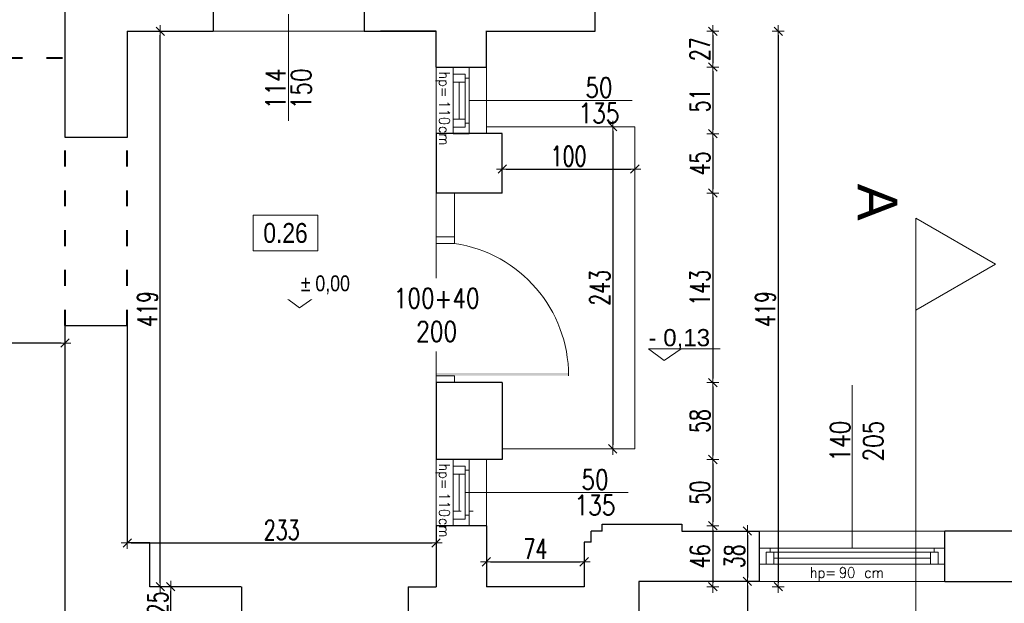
# Model space of a CAD drawing. Header units: millimetres. Extents: x 0 to 111311, y -48878 to -25280.
# Tile 101 of 244: x 77497 to 78240, y -30516 to -30076. Entities that reach past the tile are written whole.
import ezdxf

# ---------------------------------------------------------------- set-up
doc = ezdxf.new("R2010")
doc.units = ezdxf.units.MM
doc.linetypes.add('ACAD_ISO03W100', pattern=[30, 12, -18])
doc.layers.get('Defpoints').update_dxf_attribs({"color": 30})
for name, color, linetype, lineweight in [('J 0.15', 40, 'Continuous', 15), ('J opisy', 7, 'Continuous', 9), ('J stolarka_okna', 144, 'Continuous', 0), ('J wymiary', 1, 'Continuous', 9), ('MM', 6, 'Continuous', 40), ('OPIS', 7, 'Continuous', 5), ('sciany', 252, 'Continuous', 30)]:
    doc.layers.add(name, color=color, linetype=linetype, lineweight=lineweight)
doc.styles.add('ADESK2', font='simplex', dxfattribs={"width": 0.7})
doc.styles.add('MtXpl_simplex_shx', font='simplex.shx')
doc.styles.get("Standard").update_dxf_attribs({"font": 'arial.ttf'})
doc.dimstyles.new('1-100', dxfattribs={"dimscale": 1.5, "dimtxt": 10, "dimasz": 2, "dimexe": 1, "dimexo": 1, "dimgap": 1.5, "dimtad": 1, "dimdec": 0, "dimrnd": 0.5, "dimdsep": 46, "dimtxsty": 'ADESK2', "dimblk": 'wymiar', "dimcen": -1, "dimdle": 5, "dimse1": 1, "dimse2": 1, "dimclrd": 256, "dimclre": 256, "dimclrt": 256, "dimadec": 0, "dimazin": 0, "dimtfac": 1, "dimtdec": 0, "dimtix": 1, "dimtmove": 0, "dimatfit": 3, "dimfxl": 20, "dimfxlon": 1, "dimtolj": 1, "dimtzin": 0, "dimarcsym": 0})

# ---------------------------------------------------------------- blocks, each defined once
blk = doc.blocks.new('wymiar')
for p, q in [((1.5, 0), (-1.5, 0)), ((1.06, 1.06), (-1.06, -1.06)), ((0, 1.5), (0, -1.5))]:
    blk.add_line(p, q)
blk = doc.blocks.new('*D2770')
at = {"layer": 'Defpoints', "color": 0, "ltscale": 4}
for p in [(76743.27, -30306.28), (77531.27, -30306.28), (76743.27, -30319.5)]:
    blk.add_point(p, dxfattribs=at)
at = {"layer": 'J wymiary', "lineweight": -2}
blk.add_line((77528.27, -30319.5), (76746.27, -30319.5), dxfattribs=at)
at = {"layer": 'J wymiary', "lineweight": -2, "ltscale": 4, "xscale": 3, "yscale": 3, "zscale": 3, "rotation": 180}
blk.add_blockref('wymiar', (76743.27, -30319.5), dxfattribs=at)
at = {"layer": 'J wymiary', "lineweight": -2, "ltscale": 4, "xscale": 3, "yscale": 3, "zscale": 3}
blk.add_blockref('wymiar', (77531.27, -30319.5), dxfattribs=at)
at = {"layer": 'J wymiary', "ltscale": 4, "insert": (77137.27, -30309.75), "char_height": 15, "attachment_point": 5, "style": 'ADESK2'}
blk.add_mtext('\\A1;788', dxfattribs=at)
blk = doc.blocks.new('*D2655')
at = {"layer": 'Defpoints', "color": 0, "ltscale": 4}
for p in [(78055.27, -30461.28), (78046.2, -30499.28), (78055.27, -30499.28)]:
    blk.add_point(p, dxfattribs=at)
at = {"layer": 'J wymiary', "lineweight": -2}
blk.add_line((78046.2, -30464.28), (78046.2, -30496.28), dxfattribs=at)
at = {"layer": 'J wymiary', "lineweight": -2, "ltscale": 4, "xscale": 3, "yscale": 3, "zscale": 3}
for p, rotation in [((78046.2, -30461.28), 90), ((78046.2, -30499.28), 270)]:
    blk.add_blockref('wymiar', p, dxfattribs=dict(at, rotation=rotation))
at = {"layer": 'J wymiary', "ltscale": 4, "insert": (78036.45, -30480.28), "char_height": 15, "attachment_point": 5, "rotation": 90, "style": 'ADESK2'}
blk.add_mtext('\\A1;38', dxfattribs=at)
blk = doc.blocks.new('*D2656')
at = {"layer": 'Defpoints', "color": 0, "ltscale": 4}
for p in [(78046.2, -30499.28), (78046.2, -31076.28), (78046.2, -31076.28)]:
    blk.add_point(p, dxfattribs=at)
at = {"layer": 'J wymiary', "lineweight": -2}
blk.add_line((78046.2, -30502.28), (78046.2, -31073.28), dxfattribs=at)
at = {"layer": 'J wymiary', "lineweight": -2, "ltscale": 4, "xscale": 3, "yscale": 3, "zscale": 3}
for p, rotation in [((78046.2, -30499.28), 90), ((78046.2, -31076.28), 270)]:
    blk.add_blockref('wymiar', p, dxfattribs=dict(at, rotation=rotation))
at = {"layer": 'J wymiary', "ltscale": 4, "insert": (78036.45, -30787.78), "char_height": 15, "attachment_point": 5, "rotation": 90, "style": 'ADESK2'}
blk.add_mtext('\\A1;577', dxfattribs=at)
blk = doc.blocks.new('*D2705')
at = {"layer": 'Defpoints', "color": 0, "ltscale": 4}
for p in [(77611.04, -30503.28), (77611.04, -30503.28), (77611.04, -30528.28)]:
    blk.add_point(p, dxfattribs=at)
at = {"layer": 'J wymiary', "lineweight": -2}
blk.add_line((77611.04, -30525.28), (77611.04, -30506.28), dxfattribs=at)
at = {"layer": 'J wymiary', "lineweight": -2, "ltscale": 4, "xscale": 3, "yscale": 3, "zscale": 3}
for p, rotation in [((77611.04, -30503.28), 90), ((77611.04, -30528.28), 270)]:
    blk.add_blockref('wymiar', p, dxfattribs=dict(at, rotation=rotation))
at = {"layer": 'J wymiary', "ltscale": 4, "insert": (77601.29, -30515.78), "char_height": 15, "attachment_point": 5, "rotation": 90, "style": 'ADESK2'}
blk.add_mtext('\\A1;25', dxfattribs=at)
blk = doc.blocks.new('*D2707')
at = {"layer": 'Defpoints', "color": 0, "ltscale": 4}
for p in [(77603.15, -30084.28), (77610.64, -30084.28), (77611.04, -30503.28)]:
    blk.add_point(p, dxfattribs=at)
at = {"layer": 'J wymiary', "lineweight": -2}
blk.add_line((77603.15, -30500.28), (77603.15, -30087.28), dxfattribs=at)
at = {"layer": 'J wymiary', "lineweight": -2, "ltscale": 4, "xscale": 3, "yscale": 3, "zscale": 3}
for p, rotation in [((77603.15, -30084.28), 90), ((77603.15, -30503.28), 270)]:
    blk.add_blockref('wymiar', p, dxfattribs=dict(at, rotation=rotation))
at = {"layer": 'J wymiary', "ltscale": 4, "insert": (77593.4, -30293.78), "char_height": 15, "attachment_point": 5, "rotation": 90, "style": 'ADESK2'}
blk.add_mtext('\\A1;419', dxfattribs=at)
blk = doc.blocks.new('*D2708')
at = {"layer": 'Defpoints', "color": 0, "ltscale": 4}
for p in [(77578.27, -30470.24), (77811.27, -30470.24), (77811.27, -30470.24)]:
    blk.add_point(p, dxfattribs=at)
at = {"layer": 'J wymiary', "lineweight": -2}
blk.add_line((77581.27, -30470.24), (77808.27, -30470.24), dxfattribs=at)
at = {"layer": 'J wymiary', "lineweight": -2, "ltscale": 4, "xscale": 3, "yscale": 3, "zscale": 3, "rotation": 180}
blk.add_blockref('wymiar', (77578.27, -30470.24), dxfattribs=at)
at = {"layer": 'J wymiary', "lineweight": -2, "ltscale": 4, "xscale": 3, "yscale": 3, "zscale": 3}
blk.add_blockref('wymiar', (77811.27, -30470.24), dxfattribs=at)
at = {"layer": 'J wymiary', "ltscale": 4, "insert": (77694.77, -30460.49), "char_height": 15, "attachment_point": 5, "style": 'ADESK2'}
blk.add_mtext('\\A1;233', dxfattribs=at)
blk = doc.blocks.new('A$C518426B5')
at = {"layer": 'OPIS', "color": 251}
for p, q in [((0, 8.8), (11.93, 0)), ((0.02, 8.79), (54.19, 8.79)), ((11.93, 0), (24.54, 8.79))]:
    blk.add_line(p, q, dxfattribs=at)
blk = doc.blocks.new('*D2804')
at = {"layer": 'Defpoints', "color": 0, "ltscale": 4}
for p in [(77861.27, -30183.78), (77961.27, -30183.78), (77961.27, -30188.25)]:
    blk.add_point(p, dxfattribs=at)
at = {"layer": 'J wymiary', "lineweight": -2}
blk.add_line((77864.27, -30188.25), (77958.27, -30188.25), dxfattribs=at)
at = {"layer": 'J wymiary', "lineweight": -2, "ltscale": 4, "xscale": 3, "yscale": 3, "zscale": 3, "rotation": 180}
blk.add_blockref('wymiar', (77861.27, -30188.25), dxfattribs=at)
at = {"layer": 'J wymiary', "lineweight": -2, "ltscale": 4, "xscale": 3, "yscale": 3, "zscale": 3}
blk.add_blockref('wymiar', (77961.27, -30188.25), dxfattribs=at)
at = {"layer": 'J wymiary', "ltscale": 4, "insert": (77911.27, -30178.5), "char_height": 15, "attachment_point": 5, "style": 'ADESK2'}
blk.add_mtext('\\A1;100', dxfattribs=at)
blk = doc.blocks.new('*D2807')
at = {"layer": 'Defpoints', "color": 0, "ltscale": 4}
for p in [(77888.03, -30156.28), (77888.03, -30399.28), (77944.61, -30399.28)]:
    blk.add_point(p, dxfattribs=at)
at = {"layer": 'J wymiary', "lineweight": -2}
blk.add_line((77944.61, -30159.28), (77944.61, -30396.28), dxfattribs=at)
at = {"layer": 'J wymiary', "lineweight": -2, "ltscale": 4, "xscale": 3, "yscale": 3, "zscale": 3}
for p, rotation in [((77944.61, -30156.28), 90), ((77944.61, -30399.28), 270)]:
    blk.add_blockref('wymiar', p, dxfattribs=dict(at, rotation=rotation))
at = {"layer": 'J wymiary', "ltscale": 4, "insert": (77934.86, -30277.78), "char_height": 15, "attachment_point": 5, "rotation": 90, "style": 'ADESK2'}
blk.add_mtext('\\A1;243', dxfattribs=at)
blk = doc.blocks.new('*D2809')
at = {"layer": 'Defpoints', "color": 0, "ltscale": 4}
for p in [(78055.27, -27288.73), (77931.27, -27461.28), (78055.27, -30466)]:
    blk.add_point(p, dxfattribs=at)
at = {"layer": 'J wymiary', "lineweight": -2}
blk.add_line((77934.27, -27288.73), (78052.27, -27288.73), dxfattribs=at)
at = {"layer": 'J wymiary', "lineweight": -2, "ltscale": 4, "xscale": 3, "yscale": 3, "zscale": 3, "rotation": 180}
blk.add_blockref('wymiar', (77931.27, -27288.73), dxfattribs=at)
at = {"layer": 'J wymiary', "lineweight": -2, "ltscale": 4, "xscale": 3, "yscale": 3, "zscale": 3}
blk.add_blockref('wymiar', (78055.27, -27288.73), dxfattribs=at)
at = {"layer": 'J wymiary', "ltscale": 4, "insert": (77993.27, -27278.98), "char_height": 15, "attachment_point": 5, "style": 'ADESK2'}
blk.add_mtext('\\A1;124', dxfattribs=at)
blk = doc.blocks.new('*D2810')
at = {"layer": 'Defpoints', "color": 0, "ltscale": 4}
for p in [(78195.27, -27288.73), (78055.27, -30466), (78195.27, -30467.92)]:
    blk.add_point(p, dxfattribs=at)
at = {"layer": 'J wymiary', "lineweight": -2}
blk.add_line((78058.27, -27288.73), (78192.27, -27288.73), dxfattribs=at)
at = {"layer": 'J wymiary', "lineweight": -2, "ltscale": 4, "xscale": 3, "yscale": 3, "zscale": 3, "rotation": 180}
blk.add_blockref('wymiar', (78055.27, -27288.73), dxfattribs=at)
at = {"layer": 'J wymiary', "lineweight": -2, "ltscale": 4, "xscale": 3, "yscale": 3, "zscale": 3}
blk.add_blockref('wymiar', (78195.27, -27288.73), dxfattribs=at)
at = {"layer": 'J wymiary', "ltscale": 4, "insert": (78125.27, -27278.98), "char_height": 15, "attachment_point": 5, "style": 'ADESK2'}
blk.add_mtext('\\A1;140', dxfattribs=at)
blk = doc.blocks.new('*D2811')
at = {"layer": 'Defpoints', "color": 0, "ltscale": 4}
for p in [(78251.27, -27288.73), (78195.27, -30467.92), (78251.27, -30468.4)]:
    blk.add_point(p, dxfattribs=at)
at = {"layer": 'J wymiary', "lineweight": -2}
blk.add_line((78198.27, -27288.73), (78248.27, -27288.73), dxfattribs=at)
at = {"layer": 'J wymiary', "lineweight": -2, "ltscale": 4, "xscale": 3, "yscale": 3, "zscale": 3, "rotation": 180}
blk.add_blockref('wymiar', (78195.27, -27288.73), dxfattribs=at)
at = {"layer": 'J wymiary', "lineweight": -2, "ltscale": 4, "xscale": 3, "yscale": 3, "zscale": 3}
blk.add_blockref('wymiar', (78251.27, -27288.73), dxfattribs=at)
at = {"layer": 'J wymiary', "ltscale": 4, "insert": (78223.27, -27278.98), "char_height": 15, "attachment_point": 5, "style": 'ADESK2'}
blk.add_mtext('\\A1;56', dxfattribs=at)
blk = doc.blocks.new('*D2837')
at = {"layer": 'Defpoints', "color": 0, "ltscale": 4}
for p in [(81646.5, -27117.45), (76276.27, -27461.28), (81646.5, -30494.43)]:
    blk.add_point(p, dxfattribs=at)
at = {"layer": 'J wymiary', "lineweight": -2}
blk.add_line((76279.27, -27117.45), (81643.5, -27117.45), dxfattribs=at)
at = {"layer": 'J wymiary', "lineweight": -2, "ltscale": 4, "xscale": 3, "yscale": 3, "zscale": 3, "rotation": 180}
blk.add_blockref('wymiar', (76276.27, -27117.45), dxfattribs=at)
at = {"layer": 'J wymiary', "lineweight": -2, "ltscale": 4, "xscale": 3, "yscale": 3, "zscale": 3}
blk.add_blockref('wymiar', (81646.5, -27117.45), dxfattribs=at)
at = {"layer": 'J wymiary', "ltscale": 4, "insert": (78961.39, -27107.7), "char_height": 15, "attachment_point": 5, "style": 'ADESK2'}
blk.add_mtext('\\A1;5370', dxfattribs=at)
blk = doc.blocks.new('*D2851')
at = {"layer": 'Defpoints', "color": 0, "ltscale": 4}
for p in [(77906.46, -30084.28), (81834.83, -30084.28), (81618.55, -30456.06)]:
    blk.add_point(p, dxfattribs=at)
at = {"layer": 'J wymiary', "lineweight": -2}
blk.add_line((81834.83, -30453.06), (81834.83, -30087.28), dxfattribs=at)
at = {"layer": 'J wymiary', "lineweight": -2, "ltscale": 4, "xscale": 3, "yscale": 3, "zscale": 3}
for p, rotation in [((81834.83, -30084.28), 90), ((81834.83, -30456.06), 270)]:
    blk.add_blockref('wymiar', p, dxfattribs=dict(at, rotation=rotation))
at = {"layer": 'J wymiary', "ltscale": 4, "insert": (81825.08, -30270.17), "char_height": 15, "attachment_point": 5, "rotation": 90, "style": 'ADESK2'}
blk.add_mtext('\\A1;372', dxfattribs=at)
blk = doc.blocks.new('*D2852')
at = {"layer": 'Defpoints', "color": 0, "ltscale": 4}
for p in [(77931.27, -29962.28), (81834.83, -29962.28), (77906.46, -30084.28)]:
    blk.add_point(p, dxfattribs=at)
at = {"layer": 'J wymiary', "lineweight": -2}
blk.add_line((81834.83, -30081.28), (81834.83, -29965.28), dxfattribs=at)
at = {"layer": 'J wymiary', "lineweight": -2, "ltscale": 4, "xscale": 3, "yscale": 3, "zscale": 3}
for p, rotation in [((81834.83, -29962.28), 90), ((81834.83, -30084.28), 270)]:
    blk.add_blockref('wymiar', p, dxfattribs=dict(at, rotation=rotation))
at = {"layer": 'J wymiary', "ltscale": 4, "insert": (81825.08, -30023.28), "char_height": 15, "attachment_point": 5, "rotation": 90, "style": 'ADESK2'}
blk.add_mtext('\\A1;122', dxfattribs=at)
blk = doc.blocks.new('*D2892')
at = {"layer": 'Defpoints', "color": 0, "ltscale": 4}
for p in [(76276.27, -30487.28), (81646.5, -30487.28), (81646.5, -32598.18)]:
    blk.add_point(p, dxfattribs=at)
at = {"layer": 'J wymiary', "lineweight": -2, "ltscale": 4}
blk.add_line((76279.27, -32598.18), (81643.5, -32598.18), dxfattribs=at)
at = {"layer": 'J wymiary', "lineweight": -2, "ltscale": 4, "xscale": 3, "yscale": 3, "zscale": 3, "rotation": 180}
blk.add_blockref('wymiar', (76276.27, -32598.18), dxfattribs=at)
at = {"layer": 'J wymiary', "lineweight": -2, "ltscale": 4, "xscale": 3, "yscale": 3, "zscale": 3}
blk.add_blockref('wymiar', (81646.5, -32598.18), dxfattribs=at)
at = {"layer": 'J wymiary', "ltscale": 4, "insert": (78961.39, -32588.43), "char_height": 15, "attachment_point": 5, "style": 'ADESK2'}
blk.add_mtext('\\A1;5370', dxfattribs=at)
blk = doc.blocks.new('*D2938')
at = {"layer": 'Defpoints', "color": 0, "ltscale": 4}
for p in [(77926.67, -30084.28), (81984.29, -30084.28), (81602.91, -30456.06)]:
    blk.add_point(p, dxfattribs=at)
at = {"layer": 'J wymiary', "lineweight": -2}
blk.add_line((81984.29, -30453.06), (81984.29, -30087.28), dxfattribs=at)
at = {"layer": 'J wymiary', "lineweight": -2, "ltscale": 4, "xscale": 3, "yscale": 3, "zscale": 3}
for p, rotation in [((81984.29, -30084.28), 90), ((81984.29, -30456.06), 270)]:
    blk.add_blockref('wymiar', p, dxfattribs=dict(at, rotation=rotation))
at = {"layer": 'J wymiary', "ltscale": 4, "insert": (81974.54, -30270.17), "char_height": 15, "attachment_point": 5, "rotation": 90, "style": 'ADESK2'}
blk.add_mtext('\\A1;372', dxfattribs=at)
blk = doc.blocks.new('*D2939')
at = {"layer": 'Defpoints', "color": 0, "ltscale": 4}
for p in [(77867.03, -27461.28), (81984.29, -27461.28), (77926.67, -30084.28)]:
    blk.add_point(p, dxfattribs=at)
at = {"layer": 'J wymiary', "lineweight": -2}
blk.add_line((81984.29, -30081.28), (81984.29, -27464.28), dxfattribs=at)
at = {"layer": 'J wymiary', "lineweight": -2, "ltscale": 4, "xscale": 3, "yscale": 3, "zscale": 3}
for p, rotation in [((81984.29, -27461.28), 90), ((81984.29, -30084.28), 270)]:
    blk.add_blockref('wymiar', p, dxfattribs=dict(at, rotation=rotation))
at = {"layer": 'J wymiary', "ltscale": 4, "insert": (81974.54, -28772.78), "char_height": 15, "attachment_point": 5, "rotation": 90, "style": 'ADESK2'}
blk.add_mtext('\\A1;2623', dxfattribs=at)
blk = doc.blocks.new('*D2940')
at = {"layer": 'Defpoints', "color": 0, "ltscale": 4}
for p in [(77925.25, -27461.28), (81602.91, -32298.51), (82098.29, -32298.51)]:
    blk.add_point(p, dxfattribs=at)
at = {"layer": 'J wymiary', "lineweight": -2}
blk.add_line((82098.29, -27464.28), (82098.29, -32295.51), dxfattribs=at)
at = {"layer": 'J wymiary', "lineweight": -2, "ltscale": 4, "xscale": 3, "yscale": 3, "zscale": 3}
for p, rotation in [((82098.29, -27461.28), 90), ((82098.29, -32298.51), 270)]:
    blk.add_blockref('wymiar', p, dxfattribs=dict(at, rotation=rotation))
at = {"layer": 'J wymiary', "ltscale": 4, "insert": (82088.54, -29879.9), "char_height": 15, "attachment_point": 5, "rotation": 90, "style": 'ADESK2'}
blk.add_mtext('\\A1;4837', dxfattribs=at)
blk = doc.blocks.new('*D2947')
at = {"layer": 'Defpoints', "color": 0, "ltscale": 4}
for p in [(77890.06, -30084.28), (77849.27, -30111.28), (78020.16, -30111.28)]:
    blk.add_point(p, dxfattribs=at)
at = {"layer": 'J wymiary', "lineweight": -2}
blk.add_line((78020.16, -30087.28), (78020.16, -30108.28), dxfattribs=at)
at = {"layer": 'J wymiary', "lineweight": -2, "ltscale": 4, "xscale": 3, "yscale": 3, "zscale": 3}
for p, rotation in [((78020.16, -30084.28), 90), ((78020.16, -30111.28), 270)]:
    blk.add_blockref('wymiar', p, dxfattribs=dict(at, rotation=rotation))
at = {"layer": 'J wymiary', "ltscale": 4, "insert": (78010.41, -30097.78), "char_height": 15, "attachment_point": 5, "rotation": 90, "style": 'ADESK2'}
blk.add_mtext('\\A1;27', dxfattribs=at)
blk = doc.blocks.new('*D2948')
at = {"layer": 'Defpoints', "color": 0, "ltscale": 4}
for p in [(77849.27, -30111.28), (77842.49, -30161.58), (78020.16, -30161.58)]:
    blk.add_point(p, dxfattribs=at)
at = {"layer": 'J wymiary', "lineweight": -2}
blk.add_line((78020.16, -30114.28), (78020.16, -30158.58), dxfattribs=at)
at = {"layer": 'J wymiary', "lineweight": -2, "ltscale": 4, "xscale": 3, "yscale": 3, "zscale": 3}
for p, rotation in [((78020.16, -30111.28), 90), ((78020.16, -30161.58), 270)]:
    blk.add_blockref('wymiar', p, dxfattribs=dict(at, rotation=rotation))
at = {"layer": 'J wymiary', "ltscale": 4, "insert": (78010.41, -30136.43), "char_height": 15, "attachment_point": 5, "rotation": 90, "style": 'ADESK2'}
blk.add_mtext('\\A1;51', dxfattribs=at)
blk = doc.blocks.new('*D2949')
at = {"layer": 'Defpoints', "color": 0, "ltscale": 4}
for p in [(77842.49, -30161.58), (77848.63, -30206.28), (78020.16, -30206.28)]:
    blk.add_point(p, dxfattribs=at)
at = {"layer": 'J wymiary', "lineweight": -2}
blk.add_line((78020.16, -30164.58), (78020.16, -30203.28), dxfattribs=at)
at = {"layer": 'J wymiary', "lineweight": -2, "ltscale": 4, "xscale": 3, "yscale": 3, "zscale": 3}
for p, rotation in [((78020.16, -30161.58), 90), ((78020.16, -30206.28), 270)]:
    blk.add_blockref('wymiar', p, dxfattribs=dict(at, rotation=rotation))
at = {"layer": 'J wymiary', "ltscale": 4, "insert": (78010.41, -30183.93), "char_height": 15, "attachment_point": 5, "rotation": 90, "style": 'ADESK2'}
blk.add_mtext('\\A1;45', dxfattribs=at)
blk = doc.blocks.new('*D2950')
at = {"layer": 'Defpoints', "color": 0, "ltscale": 4}
for p in [(77848.63, -30206.28), (77843.85, -30349.28), (78020.16, -30349.28)]:
    blk.add_point(p, dxfattribs=at)
at = {"layer": 'J wymiary', "lineweight": -2}
blk.add_line((78020.16, -30209.28), (78020.16, -30346.28), dxfattribs=at)
at = {"layer": 'J wymiary', "lineweight": -2, "ltscale": 4, "xscale": 3, "yscale": 3, "zscale": 3}
for p, rotation in [((78020.16, -30206.28), 90), ((78020.16, -30349.28), 270)]:
    blk.add_blockref('wymiar', p, dxfattribs=dict(at, rotation=rotation))
at = {"layer": 'J wymiary', "ltscale": 4, "insert": (78010.41, -30277.78), "char_height": 15, "attachment_point": 5, "rotation": 90, "style": 'ADESK2'}
blk.add_mtext('\\A1;143', dxfattribs=at)
blk = doc.blocks.new('*D2951')
at = {"layer": 'Defpoints', "color": 0, "ltscale": 4}
for p in [(77843.85, -30349.28), (77841.81, -30407.28), (78020.16, -30407.28)]:
    blk.add_point(p, dxfattribs=at)
at = {"layer": 'J wymiary', "lineweight": -2}
blk.add_line((78020.16, -30352.28), (78020.16, -30404.28), dxfattribs=at)
at = {"layer": 'J wymiary', "lineweight": -2, "ltscale": 4, "xscale": 3, "yscale": 3, "zscale": 3}
for p, rotation in [((78020.16, -30349.28), 90), ((78020.16, -30407.28), 270)]:
    blk.add_blockref('wymiar', p, dxfattribs=dict(at, rotation=rotation))
at = {"layer": 'J wymiary', "ltscale": 4, "insert": (78010.41, -30378.28), "char_height": 15, "attachment_point": 5, "rotation": 90, "style": 'ADESK2'}
blk.add_mtext('\\A1;58', dxfattribs=at)
blk = doc.blocks.new('*D2952')
at = {"layer": 'Defpoints', "color": 0, "ltscale": 4}
for p in [(77841.81, -30407.28), (77843.51, -30457.28), (78020.16, -30457.28)]:
    blk.add_point(p, dxfattribs=at)
at = {"layer": 'J wymiary', "lineweight": -2}
blk.add_line((78020.16, -30410.28), (78020.16, -30454.28), dxfattribs=at)
at = {"layer": 'J wymiary', "lineweight": -2, "ltscale": 4, "xscale": 3, "yscale": 3, "zscale": 3}
for p, rotation in [((78020.16, -30407.28), 90), ((78020.16, -30457.28), 270)]:
    blk.add_blockref('wymiar', p, dxfattribs=dict(at, rotation=rotation))
at = {"layer": 'J wymiary', "ltscale": 4, "insert": (78010.41, -30432.28), "char_height": 15, "attachment_point": 5, "rotation": 90, "style": 'ADESK2'}
blk.add_mtext('\\A1;50', dxfattribs=at)
blk = doc.blocks.new('*D2953')
at = {"layer": 'Defpoints', "color": 0, "ltscale": 4}
for p in [(77843.51, -30457.28), (77866.02, -30503.28), (78020.16, -30503.28)]:
    blk.add_point(p, dxfattribs=at)
at = {"layer": 'J wymiary', "lineweight": -2}
blk.add_line((78020.16, -30460.28), (78020.16, -30500.28), dxfattribs=at)
at = {"layer": 'J wymiary', "lineweight": -2, "ltscale": 4, "xscale": 3, "yscale": 3, "zscale": 3}
for p, rotation in [((78020.16, -30457.28), 90), ((78020.16, -30503.28), 270)]:
    blk.add_blockref('wymiar', p, dxfattribs=dict(at, rotation=rotation))
at = {"layer": 'J wymiary', "ltscale": 4, "insert": (78010.41, -30480.28), "char_height": 15, "attachment_point": 5, "rotation": 90, "style": 'ADESK2'}
blk.add_mtext('\\A1;46', dxfattribs=at)
blk = doc.blocks.new('*D2954')
at = {"layer": 'Defpoints', "color": 0, "ltscale": 4}
for p in [(77931.27, -30084.28), (77923.05, -30503.28), (78069.49, -30503.28)]:
    blk.add_point(p, dxfattribs=at)
at = {"layer": 'J wymiary', "lineweight": -2}
blk.add_line((78069.49, -30087.28), (78069.49, -30500.28), dxfattribs=at)
at = {"layer": 'J wymiary', "lineweight": -2, "ltscale": 4, "xscale": 3, "yscale": 3, "zscale": 3}
for p, rotation in [((78069.49, -30084.28), 90), ((78069.49, -30503.28), 270)]:
    blk.add_blockref('wymiar', p, dxfattribs=dict(at, rotation=rotation))
at = {"layer": 'J wymiary', "ltscale": 4, "insert": (78059.74, -30293.78), "char_height": 15, "attachment_point": 5, "rotation": 90, "style": 'ADESK2'}
blk.add_mtext('\\A1;419', dxfattribs=at)
blk = doc.blocks.new('*D2955')
at = {"layer": 'Defpoints', "color": 0, "ltscale": 4}
for p in [(77923.05, -30484.48), (77849.27, -30503.28), (77923.05, -30503.28)]:
    blk.add_point(p, dxfattribs=at)
at = {"layer": 'J wymiary', "lineweight": -2}
blk.add_line((77852.27, -30484.48), (77920.05, -30484.48), dxfattribs=at)
at = {"layer": 'J wymiary', "lineweight": -2, "ltscale": 4, "xscale": 3, "yscale": 3, "zscale": 3, "rotation": 180}
blk.add_blockref('wymiar', (77849.27, -30484.48), dxfattribs=at)
at = {"layer": 'J wymiary', "lineweight": -2, "ltscale": 4, "xscale": 3, "yscale": 3, "zscale": 3}
blk.add_blockref('wymiar', (77923.05, -30484.48), dxfattribs=at)
at = {"layer": 'J wymiary', "ltscale": 4, "insert": (77886.16, -30474.73), "char_height": 15, "attachment_point": 5, "style": 'ADESK2'}
blk.add_mtext('\\A1;74', dxfattribs=at)

msp = doc.modelspace()

# ---------------------------------------------------------------- linework, layer by layer
at = {"layer": 'J 0.15', "lineweight": 5}
for p, q in [((77961.272, -30156.284), (77849.272, -30156.284)), ((77961.272, -30156.284), (77961.272, -30399.284)), ((77961.272, -30399.284), (77861.272, -30399.284))]:
    msp.add_line(p, q, dxfattribs=at)
at = {"layer": 'J opisy', "linetype": 'Continuous', "lineweight": 9}
for p, q in [((77700.013, -30071.284), (77700.013, -30151.943)), ((77836.272, -30136.585), (77959.272, -30136.585)), ((78125.272, -30474.284), (78125.272, -30351.284)), ((77833.272, -30432.284), (77956.272, -30432.284))]:
    msp.add_line(p, q, dxfattribs=at)
at = {"layer": 'J opisy'}
msp.add_line((77836.272, -30289.224), (77786.272, -30289.224), dxfattribs=at)
at = {"layer": 'J stolarka_okna', "linetype": 'Continuous', "lineweight": 9}
for p, q in [((77757.013, -30084.284), (77643.013, -30084.284)), ((77811.272, -30111.585), (77811.272, -30161.284)), ((77824.272, -30111.585), (77824.272, -30161.585)), ((77836.272, -30111.585), (77824.272, -30111.585)), ((77836.272, -30161.585), (77836.272, -30111.585)), ((77849.272, -30111.284), (77849.272, -30161.284)), ((77830.272, -30116.585), (77824.272, -30116.585)), ((77830.272, -30116.585), (77833.272, -30116.585)), ((77833.272, -30122.585), (77833.272, -30116.585)), ((77833.272, -30119.585), (77836.272, -30119.585)), ((77833.272, -30122.585), (77824.272, -30122.585)), ((77828.772, -30122.585), (77828.772, -30150.585)), ((77833.272, -30122.585), (77833.272, -30150.585)), ((77830.272, -30150.585), (77824.272, -30150.585)), ((77830.272, -30150.585), (77833.272, -30150.585)), ((77833.272, -30156.585), (77833.272, -30150.585)), ((77833.272, -30156.585), (77824.272, -30156.585)), ((77833.272, -30153.585), (77836.272, -30153.585)), ((77824.272, -30161.585), (77836.272, -30161.585)), ((77811.272, -30407.284), (77811.272, -30457.284)), ((77824.272, -30407.284), (77824.272, -30457.284)), ((77836.272, -30407.284), (77824.272, -30407.284)), ((77836.272, -30457.284), (77836.272, -30407.284)), ((77849.272, -30457.284), (77849.272, -30407.284)), ((77830.272, -30412.284), (77824.272, -30412.284)), ((77833.272, -30418.284), (77824.272, -30418.284)), ((77828.772, -30418.284), (77828.772, -30446.284)), ((77830.272, -30412.284), (77833.272, -30412.284)), ((77833.272, -30418.284), (77833.272, -30412.284)), ((77833.272, -30415.284), (77836.272, -30415.284)), ((77833.272, -30418.284), (77833.272, -30446.284)), ((77830.272, -30446.284), (77824.272, -30446.284)), ((77833.272, -30452.284), (77833.272, -30446.284)), ((77836.272, -30446.284), (77839.272, -30446.284)), ((77833.272, -30452.284), (77824.272, -30452.284)), ((77833.272, -30449.284), (77836.272, -30449.284)), ((77824.272, -30457.284), (77836.272, -30457.284)), ((78055.272, -30461.284), (78195.272, -30461.284)), ((78195.272, -30474.284), (78055.272, -30474.284)), ((78060.272, -30480.284), (78060.272, -30477.284)), ((78066.272, -30477.284), (78060.272, -30477.284)), ((78063.272, -30477.284), (78063.272, -30474.284)), ((78066.272, -30477.284), (78066.272, -30486.284)), ((78184.272, -30477.284), (78066.272, -30477.284)), ((78184.272, -30486.284), (78184.272, -30477.284)), ((78190.272, -30477.284), (78184.272, -30477.284)), ((78187.272, -30477.284), (78187.272, -30474.284)), ((78190.272, -30480.284), (78190.272, -30477.284)), ((78060.272, -30480.284), (78060.272, -30486.284)), ((78066.272, -30481.784), (78184.272, -30481.784)), ((78190.272, -30486.284), (78190.272, -30480.284)), ((78055.272, -30486.284), (78195.272, -30486.284)), ((78195.272, -30499.284), (78055.272, -30499.284))]:
    msp.add_line(p, q, dxfattribs=at)
at = {"layer": 'J stolarka_okna'}
for p, q in [((77811.272, -30239.284), (77811.272, -30204.284)), ((77811.272, -30206.284), (77825.272, -30206.284)), ((77825.272, -30206.284), (77825.272, -30244.284)), ((77811.272, -30244.284), (77811.272, -30239.284)), ((77825.272, -30239.284), (77811.272, -30239.284)), ((77825.272, -30239.284), (77825.272, -30244.284)), ((77811.272, -30244.284), (77811.272, -30344.284)), ((77825.272, -30244.284), (77811.272, -30244.284)), ((77811.272, -30344.284), (77825.272, -30344.284)), ((77811.272, -30349.284), (77811.272, -30344.284)), ((77825.272, -30344.284), (77825.272, -30349.284)), ((77825.272, -30349.284), (77811.272, -30349.284))]:
    msp.add_line(p, q, dxfattribs=at)
msp.add_arc((77810.253, -30344.18), 101.019, 0, 81.449952, dxfattribs=at)
msp.add_solid([(77911.272, -30342.054), (77911.272, -30344.18), (77811.272, -30342.054), (77811.272, -30344.054)], dxfattribs=at)
at = {"layer": 'MM', "color": 251, "linetype": 'ACAD_ISO03W100'}
for p, q in [((77097.272, -30104.284), (77531.272, -30104.284)), ((77531.272, -30306.284), (77531.272, -30164.284)), ((77578.272, -30306.284), (77578.272, -30164.284))]:
    msp.add_line(p, q, dxfattribs=at)
at = {"layer": 'OPIS'}
msp.add_line((78173.386, -30225.352), (78173.386, -31956.092), dxfattribs=at)
for points in [[(77722.047, -30249.945), (77673.297, -30249.945), (77673.297, -30223.07), (77722.047, -30223.07)], [(78233.386, -30259.993), (78173.386, -30294.634), (78173.386, -30225.352)]]:
    msp.add_lwpolyline(points, close=True, dxfattribs=at)
at = {"layer": 'sciany'}
for p, q in [((77531.272, -30164.284), (77531.272, -29924.284)), ((77931.272, -30084.284), (77931.272, -29962.284)), ((77643.013, -30046.284), (77643.013, -30084.284)), ((77757.013, -30046.284), (77757.013, -30084.284)), ((77578.272, -30084.284), (77578.272, -30164.284)), ((77578.272, -30084.284), (77643.013, -30084.284)), ((77757.013, -30084.284), (77811.272, -30084.284)), ((77811.272, -30084.284), (77769.272, -30084.284)), ((77811.272, -30111.284), (77811.272, -30084.284)), ((77848.845, -30084.284), (77931.272, -30084.284)), ((77849.272, -30111.284), (77849.272, -30084.284)), ((77849.272, -30111.585), (77811.272, -30111.585)), ((77578.272, -30164.284), (77531.272, -30164.284)), ((77811.272, -30161.284), (77811.272, -30206.284)), ((77861.272, -30161.284), (77811.272, -30161.284)), ((77861.272, -30206.284), (77861.272, -30161.284)), ((77861.272, -30206.284), (77811.272, -30206.284)), ((77531.272, -30718.284), (77531.272, -30306.284)), ((77531.272, -30306.284), (77578.272, -30306.284)), ((77578.272, -30306.284), (77578.272, -30454.284)), ((77811.272, -30349.284), (77811.272, -30407.284)), ((77861.272, -30349.284), (77811.272, -30349.284)), ((77861.272, -30349.284), (77861.272, -30407.284)), ((77861.272, -30407.284), (77811.272, -30407.284)), ((77578.272, -30454.284), (77578.272, -30470.241)), ((77811.272, -30457.284), (77811.272, -30503.284)), ((77849.272, -30457.284), (77811.272, -30457.284)), ((77849.272, -30457.284), (77849.272, -30503.284)), ((77928.272, -30469.648), (77928.272, -30461.284)), ((77936.637, -30461.284), (77928.272, -30461.284)), ((77936.637, -30461.284), (77936.637, -30456.057)), ((77936.637, -30456.057), (77996.637, -30456.057)), ((77996.637, -30456.057), (77996.637, -30461.284)), ((77996.637, -30461.284), (78055.272, -30461.284)), ((77996.637, -30461.284), (78055.272, -30461.284)), ((78055.272, -30499.284), (78055.272, -30461.284)), ((78195.272, -30499.284), (78195.272, -30461.284)), ((78251.272, -30461.284), (78195.272, -30461.284)), ((77595.272, -30470.241), (77578.272, -30470.241)), ((77595.272, -30503.284), (77595.272, -30470.241)), ((77928.272, -30469.648), (77923.046, -30469.648)), ((77923.046, -30469.648), (77923.046, -30503.284)), ((77531.272, -30718.284), (77531.272, -30499.284)), ((77964.272, -30499.284), (77964.272, -31008.284)), ((77964.272, -30499.284), (77964.272, -31076.284)), ((77964.272, -30499.284), (77964.272, -31008.284)), ((77964.272, -30499.284), (77964.272, -31076.284)), ((78055.272, -30499.284), (77964.272, -30499.284)), ((78195.272, -30499.284), (78251.272, -30499.284)), ((77664.272, -30503.284), (77595.272, -30503.284)), ((77664.569, -30503.284), (77664.569, -30528.284)), ((77790.272, -30503.284), (77811.272, -30503.284)), ((77790.272, -30503.284), (77790.272, -30528.284)), ((77923.046, -30503.284), (77849.272, -30503.284))]:
    msp.add_line(p, q, dxfattribs=at)

# ---------------------------------------------------------------- block references
msp.add_blockref('A$C518426B5', (77971.582, -30332.727))
at = {"layer": 'J opisy', "extrusion": (0, 0, -1), "xscale": -1, "zscale": -1}
msp.add_blockref('A$C518426B5', (-77696.327, -30292.882), dxfattribs=at)

# ---------------------------------------------------------------- texts
at = {"insert": (77971.604, -30308.879), "char_height": 13, "width": 192.1242, "attachment_point": 1}
msp.add_mtext('{\\fArial|b0|i0|c238|p34;- 0,13}', dxfattribs=at)
at = {"layer": 'J opisy', "style": 'MtXpl_simplex_shx', "width": 0.9}
for s, p in [('hp=', (77813.573, -30114.522)), ('110', (77813.573, -30136.465)), ('cm', (77813.573, -30155.665)), ('hp=', (77813.573, -30410.221)), ('110', (77813.573, -30432.164)), ('cm', (77813.573, -30451.364))]:
    msp.add_text(s, height=8, rotation=270, dxfattribs=at).set_placement(p)
for s, p in [('hp=', (78093.303, -30496.599)), ('90', (78115.246, -30496.599)), ('cm', (78134.446, -30496.599))]:
    msp.add_text(s, height=8, dxfattribs=at).set_placement(p)
at = {"layer": 'J opisy', "char_height": 15, "width": 30.20626, "attachment_point": 5, "rotation": 90, "line_spacing_factor": 0.771429}
for s, insert in [('{\\Fsimplex|c238;\\W0.8;114\\P150}', (77699.873, -30127.699)), ('\\pxsm1;{\\Fsimplex|c238;\\W0.8;140\\Fsimplex|c0;\\P\\Fsimplex|c238;205}', (78128.703, -30393.426))]:
    msp.add_mtext(s, dxfattribs=dict(at, insert=insert))
at = {"layer": 'J opisy', "char_height": 15, "width": 30.20626, "attachment_point": 5, "line_spacing_factor": 0.771429}
for insert in [(77934.19, -30136.445), (77931.19, -30432.144)]:
    msp.add_mtext('{\\Fsimplex|c238;\\W0.8;50\\P135}', dxfattribs=dict(at, insert=insert))
at = {"layer": 'OPIS', "insert": (78144.325, -30213.194), "char_height": 30, "width": 162.4495, "attachment_point": 5, "rotation": 270}
msp.add_mtext('A', dxfattribs=at)
at = {"layer": 'OPIS', "insert": (77697.672, -30236.508), "char_height": 15, "width": 51.48983, "attachment_point": 5, "line_spacing_factor": 0.857143}
msp.add_mtext('{\\fArial Narrow|b0|i0|c238|p34;0.26}', dxfattribs=at)

# ---------------------------------------------------------------- dimensions: what is measured, and where the dimension line sits
at = {"layer": 'J wymiary'}
for base, p1, p2, picture, middle in [((78055.272, -27288.731), (77931.272, -27461.284), (78055.272, -30466.004), '*D2809', (77993.272, -27278.981)), ((78195.272, -27288.731), (78055.272, -30466.004), (78195.272, -30467.921), '*D2810', (78125.272, -27278.981)), ((78251.272, -27288.731), (78195.272, -30467.921), (78251.272, -30468.401), '*D2811', (78223.272, -27278.981)), ((77961.272, -30188.247), (77861.272, -30183.784), (77961.272, -30183.784), '*D2804', (77911.272, -30178.497)), ((77923.046, -30484.483), (77849.272, -30503.284), (77923.046, -30503.284), '*D2955', (77886.159, -30474.733))]:
    dim = msp.add_linear_dim(base=base, p1=p1, p2=p2, dimstyle='1-100', override={"dimblk": 'wymiar'}, dxfattribs=at)
    dim.commit()
    dim.dimension.update_dxf_attribs({"geometry": picture, "text_midpoint": middle})
for base, p1, p2, picture, middle in [((81984.293, -27461.284), (77926.673, -30084.284), (77867.029, -27461.284), '*D2939', (81974.543, -28772.784)), ((82098.285, -32298.51), (77925.254, -27461.284), (81602.907, -32298.51), '*D2940', (82088.535, -29879.897)), ((81834.829, -29962.284), (77906.461, -30084.284), (77931.272, -29962.284), '*D2852', (81825.079, -30023.284)), ((78020.162, -30111.284), (77890.059, -30084.284), (77849.272, -30111.284), '*D2947', (78010.412, -30097.784)), ((81834.829, -30084.284), (81618.552, -30456.057), (77906.461, -30084.284), '*D2851', (81825.079, -30270.17)), ((78069.489, -30503.284), (77931.272, -30084.284), (77923.046, -30503.284), '*D2954', (78059.739, -30293.784)), ((81984.293, -30084.284), (81602.907, -30456.057), (77926.673, -30084.284), '*D2938', (81974.543, -30270.17)), ((78020.162, -30161.585), (77849.272, -30111.284), (77842.491, -30161.585), '*D2948', (78010.412, -30136.434)), ((78020.162, -30206.284), (77842.491, -30161.585), (77848.628, -30206.284), '*D2949', (78010.412, -30183.934)), ((77944.606, -30399.284), (77888.026, -30156.284), (77888.026, -30399.284), '*D2807', (77934.856, -30277.784)), ((78020.162, -30349.284), (77848.628, -30206.284), (77843.855, -30349.284), '*D2950', (78010.412, -30277.784)), ((78020.162, -30407.284), (77843.855, -30349.284), (77841.809, -30407.284), '*D2951', (78010.412, -30378.284)), ((78020.162, -30457.284), (77841.809, -30407.284), (77843.514, -30457.284), '*D2952', (78010.412, -30432.284)), ((78020.162, -30503.284), (77843.514, -30457.284), (77866.016, -30503.284), '*D2953', (78010.412, -30480.284))]:
    dim = msp.add_linear_dim(base=base, p1=p1, p2=p2, angle=90, dimstyle='1-100', override={"dimblk": 'wymiar'}, dxfattribs=at)
    dim.commit()
    dim.dimension.update_dxf_attribs({"geometry": picture, "text_midpoint": middle})
for base, p1, p2, picture, middle in [((77603.154, -30084.284), (77611.037, -30503.284), (77610.642, -30084.284), '*D2707', (77593.404, -30293.784)), ((78046.196, -30499.284), (78055.272, -30461.284), (78055.272, -30499.284), '*D2655', (78036.446, -30480.284)), ((77611.037, -30503.284), (77611.037, -30528.284), (77611.037, -30503.284), '*D2705', (77601.287, -30515.784)), ((78046.196, -31076.284), (78046.196, -30499.284), (78046.196, -31076.284), '*D2656', (78036.446, -30787.784))]:
    dim = msp.add_linear_dim(base=base, p1=p1, p2=p2, angle=90, dimstyle='1-100', dxfattribs=at)
    dim.commit()
    dim.dimension.update_dxf_attribs({"geometry": picture, "text_midpoint": middle})
for base, p1, p2, picture, middle in [((76743.272, -30319.504), (77531.272, -30306.284), (76743.272, -30306.284), '*D2770', (77137.272, -30309.754)), ((77811.272, -30470.241), (77578.272, -30470.241), (77811.272, -30470.241), '*D2708', (77694.772, -30460.491))]:
    dim = msp.add_linear_dim(base=base, p1=p1, p2=p2, dimstyle='1-100', dxfattribs=at)
    dim.commit()
    dim.dimension.update_dxf_attribs({"geometry": picture, "text_midpoint": middle})
at = {"layer": 'J wymiary', "ltscale": 4}
dim = msp.add_linear_dim(base=(81646.498, -32598.181), p1=(76276.272, -30487.284), p2=(81646.498, -30487.284), dimstyle='1-100', override={"dimblk": 'wymiar', "dimtmove": 1}, dxfattribs=at)
dim.commit()
dim.dimension.update_dxf_attribs({"geometry": '*D2892', "text_midpoint": (78961.385, -32588.431)})

# ---------------------------------------------------------------- next in the draw order: texts
at = {"layer": 'J opisy', "insert": (77727.697, -30275.527, 0), "char_height": 12, "width": 85.22639, "attachment_point": 5, "bg_fill": 2}
msp.add_mtext('{\\W0.8;%%P 0,00}', dxfattribs=at)

# ---------------------------------------------------------------- next in the draw order: dimensions: what is measured, and where the dimension line sits
at = {"layer": 'J wymiary'}
dim = msp.add_linear_dim(base=(81646.498, -27117.446), p1=(76276.272, -27461.284), p2=(81646.498, -30494.434), dimstyle='1-100', override={"dimblk": 'wymiar'}, dxfattribs=at)
dim.commit()
dim.dimension.update_dxf_attribs({"geometry": '*D2837', "text_midpoint": (78961.385, -27107.696)})

# ---------------------------------------------------------------- next in the draw order: texts
at = {"layer": 'J opisy', "insert": (77811.705, -30298.212), "char_height": 15, "width": 85.22639, "attachment_point": 5, "rotation": 359.995455, "line_spacing_factor": 0.771429, "bg_fill": 2}
msp.add_mtext('\\pxsm1;{\\Fsimplex.shx|c238;\\W0.8;100+40\\P200}', dxfattribs=at)

doc.saveas('drawing.dxf')
